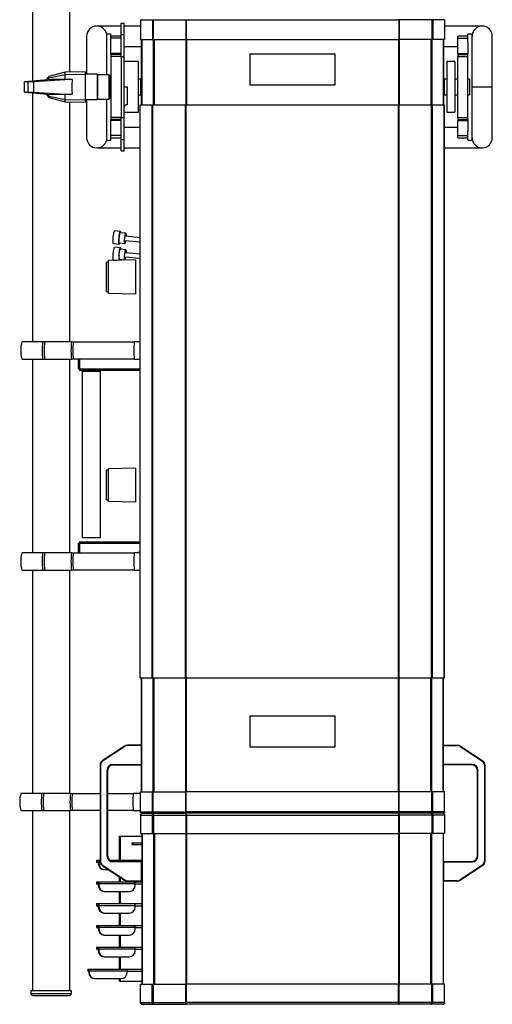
# Model space of a CAD drawing. Header units: millimetres. Extents: x 53 to 2304, y -1962 to 376.
# Tile 1 of 11: x 53 to 519, y -1962 to -991. Entities that reach past the tile are written whole.
import ezdxf

# ---------------------------------------------------------------- set-up
doc = ezdxf.new("R2010")
doc.units = ezdxf.units.MM

msp = doc.modelspace()

# ---------------------------------------------------------------- linework, layer by layer
at = {"color": 7, "linetype": 'Continuous', "lineweight": 25}
for p, q in [((65.87, -394.9), (65.87, -1051.72)), ((102.87, -1042.77), (102.87, -962.4)), ((153.4, -997.5), (129.4, -997.5)), ((153.4, -994.56), (156.4, -994.56)), ((153.4, -1005.75), (153.4, -994.56)), ((156.4, -1005.75), (156.4, -994.56)), ((172.46, -997.5), (156.4, -997.5)), ((172.4, -991.2), (172.4, -1010.8)), ((172.49, -991.2), (172.49, -1010.8)), ((172.49, -991.2), (184.21, -991.2)), ((184.21, -991.2), (184.95, -991.2)), ((184.21, -991.2), (184.21, -1010.8)), ((184.95, -991.2), (217.14, -991.2)), ((184.95, -991.2), (184.95, -1010.8)), ((217.14, -991.2), (217.48, -991.2)), ((217.14, -991.2), (217.14, -1010.8)), ((217.48, -991.2), (217.48, -1010.8)), ((217.48, -991.2), (217.68, -991.2)), ((217.68, -991.5), (217.48, -991.5)), ((217.68, -991.2), (217.68, -1010.8)), ((217.68, -991.2), (427.12, -991.2)), ((427.12, -991.2), (427.12, -1010.8)), ((427.12, -991.2), (427.32, -991.2)), ((427.12, -991.5), (427.32, -991.5)), ((427.66, -991.2), (427.32, -991.2)), ((427.32, -991.2), (427.32, -1010.8)), ((459.85, -991.2), (427.66, -991.2)), ((427.66, -991.2), (427.66, -1010.8)), ((459.85, -991.2), (459.85, -1010.8)), ((460.59, -991.2), (459.85, -991.2)), ((460.59, -991.2), (460.59, -1010.8)), ((472.3, -991.2), (460.59, -991.2)), ((472.3, -991.2), (472.3, -1010.8)), ((509.4, -997.5), (472.34, -997.5)), ((472.4, -991.2), (472.4, -1010.8)), ((119.4, -1007.5), (119.4, -1045)), ((139.4, -1005), (143.4, -1005)), ((139.4, -1045.5), (139.4, -1005)), ((143.4, -1014.07), (143.4, -1005)), ((153.4, -1007.5), (143.4, -1007.5)), ((153.4, -1005.75), (156.4, -1005.75)), ((153.4, -1026.86), (153.4, -1005.75)), ((156.4, -1027.5), (156.4, -1005.75)), ((495.4, -1007.5), (485.4, -1007.5)), ((485.4, -1009.54), (485.4, -1007.5)), ((495.4, -1014.07), (495.4, -1005)), ((495.4, -1005), (499.4, -1005)), ((499.4, -1110), (499.4, -1005)), ((519.4, -1057.49), (519.4, -1007.5)), ((153.4, -1009.54), (143.4, -1009.54)), ((143.4, -1024.61), (143.4, -1014.07)), ((156.4, -1017.5), (173.4, -1017.5)), ((172.4, -1010.8), (172.49, -1010.8)), ((172.49, -1010.8), (184.21, -1010.8)), ((173.4, -1075), (173.4, -1010.8)), ((173.65, -1010.8), (173.65, -1075)), ((173.73, -1010.8), (173.73, -1075)), ((184.21, -1010.8), (184.95, -1010.8)), ((184.95, -1010.8), (217.14, -1010.8)), ((185.15, -1010.8), (185.15, -1075)), ((185.99, -1010.8), (185.99, -1075)), ((217.14, -1010.8), (217.48, -1010.8)), ((217.37, -1010.8), (217.37, -1075)), ((217.68, -1010.8), (427.12, -1010.8)), ((217.85, -1010.8), (217.85, -1075)), ((426.95, -1010.8), (426.95, -1075)), ((427.66, -1010.8), (427.32, -1010.8)), ((427.43, -1010.8), (427.43, -1075)), ((459.85, -1010.8), (427.66, -1010.8)), ((458.81, -1010.8), (458.81, -1075)), ((459.64, -1010.8), (459.64, -1075)), ((460.59, -1010.8), (459.85, -1010.8)), ((472.3, -1010.8), (460.59, -1010.8)), ((471.06, -1010.8), (471.06, -1075)), ((471.15, -1010.8), (471.15, -1075)), ((471.4, -1075), (471.4, -1010.8)), ((471.4, -1017.5), (485.4, -1017.5)), ((472.4, -1010.8), (472.3, -1010.8)), ((485.4, -1009.54), (495.4, -1009.54)), ((485.4, -1024.61), (485.4, -1009.54)), ((495.4, -1014.07), (495.4, -1024.61)), ((153.4, -1024.61), (143.4, -1024.61)), ((143.4, -1025.5), (143.4, -1024.61)), ((153.4, -1025.5), (143.4, -1025.5)), ((143.4, -1025.5), (143.4, -1027.51)), ((153.4, -1027.51), (143.4, -1027.51)), ((143.4, -1027.51), (143.4, -1087.5)), ((153.4, -1027.51), (153.4, -1026.86)), ((153.4, -1027.5), (156.4, -1027.5)), ((153.4, -1027.51), (153.4, -1087.5)), ((156.4, -1087.5), (156.4, -1027.5)), ((280.35, -1025.05), (280.35, -1055.35)), ((364.45, -1025.05), (280.35, -1025.05)), ((364.45, -1055.35), (364.45, -1025.05)), ((485.4, -1024.61), (495.4, -1024.61)), ((485.4, -1024.61), (485.4, -1025.5)), ((485.4, -1025.5), (495.4, -1025.5)), ((485.4, -1025.5), (485.4, -1027.51)), ((485.4, -1027.51), (495.4, -1027.51)), ((485.4, -1087.5), (485.4, -1027.51)), ((495.4, -1024.61), (495.4, -1025.5)), ((495.4, -1027.51), (495.4, -1025.5)), ((495.4, -1087.5), (495.4, -1027.51)), ((170.4, -1032.5), (156.4, -1032.5)), ((170.4, -1082.5), (170.4, -1032.5)), ((482.4, -1032.5), (474.4, -1032.5)), ((474.4, -1032.5), (474.4, -1057.5)), ((482.4, -1032.5), (482.4, -1057.5)), ((82.28, -1047.14), (80.48, -1048.94)), ((98.28, -1042.85), (82.28, -1047.14)), ((82.28, -1048.51), (98.28, -1045.14)), ((82.28, -1048.51), (82.28, -1047.14)), ((118.28, -1042.5), (98.28, -1042.85)), ((98.28, -1045.14), (98.28, -1042.85)), ((98.28, -1045.14), (118.28, -1044.87)), ((98.28, -1050), (98.28, -1045.14)), ((118.28, -1044.87), (118.28, -1042.5)), ((118.28, -1070.14), (118.28, -1044.87)), ((129.88, -1045), (118.28, -1045)), ((129.88, -1045), (129.88, -1070)), ((130.18, -1045.5), (129.88, -1045.8)), ((141.58, -1045.5), (130.18, -1045.5)), ((130.18, -1045.5), (130.18, -1066.75)), ((141.88, -1045.8), (141.58, -1045.5)), ((141.58, -1069.5), (141.58, -1045.5)), ((141.88, -1045.8), (141.88, -1069.2)), ((84.88, -1050), (58, -1052.43)), ((61.72, -1052.5), (58, -1052.43)), ((58, -1062.58), (58, -1052.43)), ((67.3, -1052.44), (61.72, -1052.5)), ((61.72, -1062.5), (61.72, -1052.5)), ((103.29, -1050), (67.3, -1052.44)), ((67.3, -1062.57), (67.3, -1052.44)), ((80.48, -1049.96), (82.28, -1048.51)), ((80.48, -1049.96), (80.48, -1048.94)), ((80.48, -1050.4), (80.48, -1049.96)), ((82.28, -1050.24), (82.28, -1048.51)), ((103.29, -1050), (84.88, -1050)), ((105.22, -1050), (103.29, -1050)), ((143.4, -1049.4), (141.88, -1049.4)), ((143.4, -1049.85), (141.9, -1049.85)), ((141.9, -1065.15), (141.9, -1049.85)), ((156.4, -1057.5), (159.4, -1057.5)), ((159.4, -1057.5), (159.4, -1075.18)), ((172.9, -1049.85), (170.4, -1049.85)), ((172.9, -1065.15), (172.9, -1049.85)), ((280.35, -1055.35), (364.45, -1055.35)), ((474.4, -1049.85), (471.9, -1049.85)), ((471.9, -1049.85), (471.9, -1057.5)), ((471.9, -1057.5), (471.9, -1065.15)), ((474.4, -1057.5), (474.4, -1082.5)), ((485.4, -1049.85), (482.4, -1049.85)), ((482.4, -1057.5), (482.4, -1082.5)), ((496.9, -1049.85), (495.4, -1049.85)), ((496.9, -1049.85), (496.9, -1057.5)), ((496.9, -1057.5), (496.9, -1065.15)), ((499.4, -1057.49), (519.4, -1057.49)), ((499.4, -1057.51), (519.4, -1057.51)), ((519.4, -1057.51), (519.4, -1057.49)), ((519.4, -1107.5), (519.4, -1057.51)), ((58, -1062.58), (61.72, -1062.5)), ((58, -1062.58), (84.88, -1065)), ((61.72, -1062.5), (67.3, -1062.57)), ((65.87, -1063.29), (65.87, -1308.8)), ((67.3, -1062.57), (103.29, -1065)), ((80.48, -1065.05), (80.48, -1064.61)), ((80.48, -1065.05), (82.28, -1066.5)), ((80.48, -1066.07), (80.48, -1065.05)), ((80.48, -1066.07), (82.28, -1067.87)), ((82.28, -1066.5), (82.28, -1064.77)), ((82.28, -1066.5), (98.28, -1069.87)), ((82.28, -1067.87), (82.28, -1066.5)), ((103.29, -1065), (84.88, -1065)), ((98.28, -1069.87), (98.28, -1065)), ((105.22, -1065), (103.29, -1065)), ((130.18, -1066.75), (130.18, -1069.5)), ((141.88, -1065.6), (143.4, -1065.6)), ((141.9, -1065.15), (143.4, -1065.15)), ((170.4, -1065.15), (172.9, -1065.15)), ((471.9, -1065.15), (474.4, -1065.15)), ((482.4, -1065.15), (485.4, -1065.15)), ((495.4, -1065.15), (496.9, -1065.15)), ((82.28, -1067.87), (98.28, -1072.16)), ((98.28, -1069.87), (118.28, -1070.14)), ((98.28, -1072.16), (98.28, -1069.87)), ((98.28, -1072.16), (118.28, -1072.5)), ((102.87, -1308.8), (102.87, -1072.24)), ((118.28, -1070), (129.88, -1070)), ((118.28, -1072.5), (118.28, -1070.14)), ((119.4, -1070), (119.4, -1107.5)), ((129.88, -1069.2), (130.18, -1069.5)), ((130.18, -1069.5), (141.58, -1069.5)), ((139.4, -1110), (139.4, -1069.5)), ((141.58, -1069.5), (141.88, -1069.2)), ((172.15, -1640), (172.15, -1075)), ((172.15, -1075), (172.23, -1075)), ((172.23, -1640), (172.23, -1075)), ((172.23, -1075), (183.93, -1075)), ((183.93, -1640), (183.93, -1075)), ((183.93, -1075), (184.77, -1075)), ((184.77, -1640), (184.77, -1075)), ((184.77, -1075), (216.9, -1075)), ((216.9, -1640), (216.9, -1075)), ((216.9, -1075), (217.38, -1075)), ((217.38, -1640), (217.38, -1075)), ((217.38, -1075), (426.92, -1075)), ((426.92, -1640), (426.92, -1075)), ((426.92, -1075), (427.4, -1075)), ((427.4, -1640), (427.4, -1075)), ((427.4, -1075), (459.53, -1075)), ((459.53, -1640), (459.53, -1075)), ((459.53, -1075), (460.37, -1075)), ((460.37, -1640), (460.37, -1075)), ((460.37, -1075), (472.06, -1075)), ((472.06, -1640), (472.06, -1075)), ((472.06, -1075), (472.15, -1075)), ((472.15, -1640), (472.15, -1075)), ((156.4, -1082.5), (170.4, -1082.5)), ((474.4, -1082.5), (482.4, -1082.5)), ((153.4, -1087.5), (143.4, -1087.5)), ((143.4, -1087.5), (143.4, -1089.51)), ((153.4, -1089.51), (143.4, -1089.51)), ((143.4, -1090.4), (143.4, -1089.51)), ((153.4, -1090.4), (143.4, -1090.4)), ((143.4, -1100.94), (143.4, -1090.4)), ((153.4, -1088.15), (153.4, -1087.5)), ((153.4, -1087.5), (156.4, -1087.5)), ((153.4, -1109.25), (153.4, -1088.15)), ((156.4, -1109.25), (156.4, -1087.5)), ((485.4, -1087.5), (495.4, -1087.5)), ((485.4, -1087.5), (485.4, -1089.51)), ((485.4, -1089.51), (495.4, -1089.51)), ((485.4, -1089.51), (485.4, -1090.4)), ((485.4, -1090.4), (495.4, -1090.4)), ((485.4, -1105.47), (485.4, -1090.4)), ((495.4, -1089.51), (495.4, -1087.5)), ((495.4, -1089.51), (495.4, -1090.4)), ((495.4, -1090.4), (495.4, -1100.94)), ((143.4, -1110), (143.4, -1100.94)), ((153.4, -1105.47), (143.4, -1105.47)), ((172.15, -1097.5), (156.4, -1097.5)), ((485.4, -1097.5), (472.15, -1097.5)), ((485.4, -1105.47), (495.4, -1105.47)), ((485.4, -1107.5), (485.4, -1105.47)), ((495.4, -1110), (495.4, -1100.94)), ((139.4, -1110), (143.4, -1110)), ((143.4, -1107.5), (153.4, -1107.5)), ((153.4, -1109.25), (156.4, -1109.25)), ((153.4, -1120.44), (153.4, -1109.25)), ((156.4, -1120.44), (156.4, -1109.25)), ((485.4, -1107.5), (495.4, -1107.5)), ((495.4, -1110), (499.4, -1110)), ((129.4, -1117.5), (153.4, -1117.5)), ((153.4, -1120.44), (156.4, -1120.44)), ((156.4, -1117.5), (172.15, -1117.5)), ((472.15, -1117.5), (509.4, -1117.5)), ((152.7, -1199.83), (146.96, -1199.26)), ((158.01, -1201.72), (152.57, -1201.18)), ((145.7, -1211.9), (151.44, -1212.47)), ((151.57, -1211.13), (157.01, -1211.67)), ((157.31, -1208.69), (172.15, -1210.17)), ((172.15, -1206.15), (157.71, -1204.71)), ((152.7, -1216.03), (146.96, -1215.46)), ((158.01, -1217.92), (152.57, -1217.38)), ((172.15, -1222.35), (157.71, -1220.91)), ((140.8, -1230.2), (139.1, -1230.2)), ((139.1, -1259.2), (139.1, -1230.2)), ((167.8, -1228), (140.8, -1228.7)), ((140.8, -1228.7), (140.8, -1260.7)), ((145.7, -1228.1), (149.5, -1228.48)), ((151.57, -1227.33), (157.01, -1227.87)), ((157.31, -1224.89), (172.15, -1226.37)), ((167.8, -1261.41), (167.8, -1228)), ((139.1, -1259.2), (140.8, -1259.2)), ((140.8, -1260.7), (167.8, -1261.41)), ((75.96, -1308.8), (55.6, -1308.8)), ((77.89, -1308.8), (75.96, -1308.8)), ((104.56, -1308.8), (77.89, -1308.8)), ((106.42, -1308.8), (166.27, -1308.8)), ((172.15, -1308.8), (166.27, -1308.8)), ((55.6, -1325.8), (75.96, -1325.8)), ((65.87, -1325.8), (65.87, -1516.6)), ((75.96, -1325.8), (77.89, -1325.8)), ((77.89, -1325.8), (104.56, -1325.8)), ((102.87, -1516.6), (102.87, -1325.8)), ((166.27, -1325.8), (106.42, -1325.8)), ((111.49, -1335.3), (111.49, -1325.8)), ((112.26, -1325.8), (112.26, -1335.4)), ((166.27, -1325.8), (172.15, -1325.8)), ((170.02, -1326.2), (170.02, -1325.8)), ((172.15, -1326.2), (170.02, -1326.2)), ((170.23, -1325.8), (170.23, -1326.2)), ((111.49, -1335.3), (112.26, -1335.3)), ((111.7, -1335.4), (111.7, -1335.3)), ((112.26, -1335.4), (111.7, -1335.4)), ((112.26, -1335.4), (172.15, -1335.4)), ((112.57, -1336.6), (112.86, -1336.6)), ((112.86, -1336.6), (172.15, -1336.6)), ((114.97, -1337.6), (114.97, -1501.6)), ((114.97, -1337.6), (132.97, -1337.6)), ((132.97, -1501.6), (132.97, -1337.6)), ((140.8, -1435.3), (139.1, -1435.3)), ((139.1, -1464.3), (139.1, -1435.3)), ((167.8, -1433.1), (140.8, -1433.8)), ((140.8, -1433.8), (140.8, -1465.8)), ((167.8, -1466.51), (167.8, -1433.1)), ((139.1, -1464.3), (140.8, -1464.3)), ((140.8, -1465.8), (167.8, -1466.51)), ((114.97, -1501.6), (132.97, -1501.6)), ((111.49, -1516.6), (111.49, -1507.1)), ((111.49, -1507.1), (112.26, -1507.1)), ((111.7, -1507.1), (111.7, -1507)), ((112.26, -1507), (111.7, -1507)), ((112.26, -1507), (112.26, -1516.6)), ((112.26, -1507), (172.15, -1507)), ((112.57, -1505.8), (112.86, -1505.8)), ((112.86, -1505.8), (172.15, -1505.8)), ((75.96, -1516.6), (55.6, -1516.6)), ((77.89, -1516.6), (75.96, -1516.6)), ((104.56, -1516.6), (77.89, -1516.6)), ((106.42, -1516.6), (166.27, -1516.6)), ((172.15, -1516.6), (166.27, -1516.6)), ((172.15, -1516.2), (170.02, -1516.2)), ((170.02, -1516.2), (170.02, -1516.6)), ((170.23, -1516.2), (170.23, -1516.6)), ((55.6, -1533.6), (75.96, -1533.6)), ((65.87, -1533.6), (65.87, -1753.7)), ((75.96, -1533.6), (77.89, -1533.6)), ((77.89, -1533.6), (104.56, -1533.6)), ((102.87, -1753.7), (102.87, -1533.6)), ((166.27, -1533.6), (106.42, -1533.6)), ((166.27, -1533.6), (172.15, -1533.6)), ((172.15, -1640), (172.23, -1640)), ((172.23, -1640), (183.93, -1640)), ((173.4, -1706.2), (173.4, -1640)), ((173.65, -1752.2), (173.65, -1640)), ((173.73, -1752.2), (173.73, -1640)), ((183.93, -1640), (184.77, -1640)), ((184.77, -1640), (216.9, -1640)), ((185.15, -1752.2), (185.15, -1640)), ((185.99, -1752.2), (185.99, -1640)), ((216.9, -1640), (217.38, -1640)), ((217.37, -1752.2), (217.37, -1640)), ((217.38, -1640), (426.92, -1640)), ((217.85, -1752.2), (217.85, -1640)), ((426.92, -1640), (427.4, -1640)), ((426.95, -1752.2), (426.95, -1640)), ((427.4, -1640), (459.53, -1640)), ((427.43, -1752.2), (427.43, -1640)), ((458.81, -1752.2), (458.81, -1640)), ((459.53, -1640), (460.37, -1640)), ((459.64, -1752.2), (459.64, -1640)), ((460.37, -1640), (472.06, -1640)), ((471.06, -1752.2), (471.06, -1640)), ((471.15, -1752.2), (471.15, -1640)), ((471.4, -1706.2), (471.4, -1640)), ((472.06, -1640), (472.15, -1640)), ((280.35, -1677.65), (280.35, -1707.95)), ((364.45, -1677.65), (280.35, -1677.65)), ((364.45, -1707.95), (364.45, -1677.65)), ((156.69, -1707.05), (134.87, -1721.61)), ((156.94, -1707.42), (135.13, -1721.99)), ((156.94, -1707.42), (156.69, -1707.05)), ((159.46, -1706.66), (159.46, -1706.2)), ((173.65, -1706.2), (159.46, -1706.2)), ((173.65, -1706.66), (159.46, -1706.66)), ((471.15, -1706.2), (485.33, -1706.2)), ((471.15, -1706.66), (485.33, -1706.66)), ((485.33, -1706.66), (485.33, -1706.2)), ((487.86, -1707.42), (488.11, -1707.05)), ((487.86, -1707.42), (509.67, -1721.99)), ((488.11, -1707.05), (509.92, -1721.61)), ((280.35, -1707.95), (364.45, -1707.95)), ((133.1, -1725.77), (132.65, -1725.77)), ((132.65, -1725.77), (132.65, -1820.64)), ((133.1, -1725.77), (133.1, -1820.64)), ((135.13, -1721.99), (134.87, -1721.61)), ((145.15, -1725.25), (173.65, -1725.25)), ((145.15, -1725.25), (145.15, -1725.7)), ((145.15, -1725.7), (173.65, -1725.7)), ((173.4, -1752.2), (173.4, -1725.7)), ((499.65, -1725.25), (471.15, -1725.25)), ((499.65, -1725.7), (471.15, -1725.7)), ((471.4, -1752.2), (471.4, -1725.7)), ((499.65, -1725.25), (499.65, -1725.7)), ((509.67, -1721.99), (509.92, -1721.61)), ((511.7, -1725.77), (511.7, -1820.64)), ((511.7, -1725.77), (512.15, -1725.77)), ((512.15, -1725.77), (512.15, -1820.64)), ((139.7, -1815.7), (139.7, -1730.7)), ((139.7, -1730.7), (140.15, -1730.7)), ((140.15, -1815.7), (140.15, -1730.7)), ((505.1, -1730.7), (504.65, -1730.7)), ((504.65, -1815.7), (504.65, -1730.7)), ((505.1, -1815.7), (505.1, -1730.7)), ((74.99, -1753.7), (54.62, -1753.7)), ((76.92, -1753.7), (74.99, -1753.7)), ((103.58, -1753.7), (76.92, -1753.7)), ((105.44, -1753.7), (132.65, -1753.7)), ((140.15, -1753.7), (165.3, -1753.7)), ((172.4, -1753.7), (165.3, -1753.7)), ((172.4, -1752.2), (172.49, -1752.2)), ((172.4, -1771.8), (172.4, -1752.2)), ((172.49, -1771.8), (172.49, -1752.2)), ((172.49, -1752.2), (184.21, -1752.2)), ((184.21, -1752.2), (184.95, -1752.2)), ((184.21, -1771.8), (184.21, -1752.2)), ((184.95, -1771.8), (184.95, -1752.2)), ((184.95, -1752.2), (217.14, -1752.2)), ((217.14, -1752.2), (217.48, -1752.2)), ((217.14, -1771.8), (217.14, -1752.2)), ((217.48, -1771.8), (217.48, -1752.2)), ((217.68, -1771.8), (217.68, -1752.2)), ((427.12, -1752.2), (217.68, -1752.2)), ((427.12, -1771.8), (427.12, -1752.2)), ((427.32, -1771.8), (427.32, -1752.2)), ((427.66, -1752.2), (427.32, -1752.2)), ((427.66, -1771.8), (427.66, -1752.2)), ((459.85, -1752.2), (427.66, -1752.2)), ((459.85, -1771.8), (459.85, -1752.2)), ((460.59, -1752.2), (459.85, -1752.2)), ((460.59, -1771.8), (460.59, -1752.2)), ((472.3, -1752.2), (460.59, -1752.2)), ((472.3, -1771.8), (472.3, -1752.2)), ((472.4, -1752.2), (472.3, -1752.2)), ((472.4, -1771.8), (472.4, -1752.2)), ((54.62, -1770.7), (74.99, -1770.7)), ((65.87, -1770.7), (65.87, -1947.9)), ((74.99, -1770.7), (76.92, -1770.7)), ((76.92, -1770.7), (103.58, -1770.7)), ((102.87, -1947.9), (102.87, -1770.7)), ((132.65, -1770.7), (105.44, -1770.7)), ((165.3, -1770.7), (140.15, -1770.7)), ((165.3, -1770.7), (172.4, -1770.7)), ((172.4, -1775.1), (172.4, -1793.2)), ((172.49, -1771.8), (184.21, -1771.8)), ((172.52, -1775.1), (172.52, -1793.2)), ((172.52, -1775.1), (184.14, -1775.1)), ((173.8, -1773.2), (185.5, -1773.2)), ((184.14, -1775.1), (185.18, -1775.1)), ((184.14, -1775.1), (184.14, -1793.2)), ((184.21, -1771.8), (184.95, -1771.8)), ((184.95, -1771.8), (217.14, -1771.8)), ((185.18, -1775.1), (217.1, -1775.1)), ((185.18, -1775.1), (185.18, -1793.2)), ((185.5, -1773.2), (217.65, -1773.2)), ((217.1, -1775.1), (217.61, -1775.1)), ((217.1, -1775.1), (217.1, -1793.2)), ((217.14, -1771.8), (217.48, -1771.8)), ((217.68, -1771.5), (217.48, -1771.5)), ((217.68, -1771.8), (217.48, -1771.8)), ((217.8, -1774.9), (217.64, -1774.9)), ((217.65, -1772.2), (217.65, -1773.2)), ((427.15, -1773.2), (217.65, -1773.2)), ((427.12, -1771.8), (217.68, -1771.8)), ((217.78, -1774.7), (217.78, -1773.2)), ((217.81, -1775.1), (426.99, -1775.1)), ((217.81, -1775.1), (217.81, -1793.2)), ((426.99, -1775.1), (426.99, -1793.2)), ((427.16, -1774.9), (427, -1774.9)), ((427.02, -1774.7), (427.02, -1773.2)), ((427.12, -1771.5), (427.32, -1771.5)), ((427.32, -1771.8), (427.12, -1771.8)), ((427.15, -1772.2), (427.15, -1773.2)), ((459.3, -1773.2), (427.15, -1773.2)), ((427.7, -1775.1), (427.19, -1775.1)), ((427.66, -1771.8), (427.32, -1771.8)), ((459.85, -1771.8), (427.66, -1771.8)), ((459.62, -1775.1), (427.7, -1775.1)), ((427.7, -1775.1), (427.7, -1793.2)), ((471, -1773.2), (459.3, -1773.2)), ((459.62, -1775.1), (459.62, -1793.2)), ((460.66, -1775.1), (459.62, -1775.1)), ((460.59, -1771.8), (459.85, -1771.8)), ((472.3, -1771.8), (460.59, -1771.8)), ((472.27, -1775.1), (460.66, -1775.1)), ((460.66, -1775.1), (460.66, -1793.2)), ((472.27, -1775.1), (472.27, -1793.2)), ((472.4, -1775.1), (472.4, -1793.2)), ((172.4, -1793.2), (172.52, -1793.2)), ((172.52, -1793.2), (184.14, -1793.2)), ((173.9, -1793.2), (173.9, -1941.6)), ((174.01, -1793.2), (174.01, -1941.6)), ((184.14, -1793.2), (185.18, -1793.2)), ((185.18, -1793.2), (217.1, -1793.2)), ((185.26, -1793.2), (185.26, -1941.6)), ((186.39, -1793.2), (186.39, -1941.6)), ((217.1, -1793.2), (217.61, -1793.2)), ((217.28, -1793.2), (217.28, -1941.6)), ((217.81, -1793.2), (426.99, -1793.2)), ((217.93, -1793.2), (217.93, -1941.6)), ((426.86, -1793.2), (426.86, -1941.6)), ((427.7, -1793.2), (427.19, -1793.2)), ((427.51, -1793.2), (427.51, -1941.6)), ((459.62, -1793.2), (427.7, -1793.2)), ((458.41, -1793.2), (458.41, -1941.6)), ((459.54, -1793.2), (459.54, -1941.6)), ((460.66, -1793.2), (459.62, -1793.2)), ((472.27, -1793.2), (460.66, -1793.2)), ((470.78, -1793.2), (470.78, -1941.6)), ((470.9, -1793.2), (470.9, -1941.6)), ((472.4, -1793.2), (472.27, -1793.2)), ((151.74, -1819.4), (151.74, -1795.9)), ((151.74, -1795.9), (152.78, -1795.9)), ((152.78, -1795.9), (173.9, -1795.9)), ((152.78, -1819.4), (152.78, -1795.9)), ((164.02, -1802.5), (164.02, -1804)), ((164.02, -1802.5), (165.41, -1802.5)), ((164.02, -1804), (165.41, -1804)), ((165.41, -1802.5), (165.41, -1804)), ((165.41, -1802.5), (173.9, -1802.5)), ((165.41, -1804), (173.9, -1804)), ((129.12, -1819.4), (129.12, -1821.4)), ((129.12, -1819.4), (129.5, -1819.4)), ((129.12, -1821.4), (129.5, -1821.4)), ((129.5, -1821.4), (129.5, -1819.4)), ((129.5, -1819.4), (130.9, -1819.4)), ((129.5, -1821.4), (130.9, -1821.4)), ((130.9, -1821.4), (130.9, -1819.4)), ((130.9, -1819.4), (132.65, -1819.4)), ((130.9, -1821.4), (131.59, -1821.4)), ((130.9, -1821.4), (130.9, -1822.8)), ((130.9, -1822.8), (131.59, -1822.8)), ((131.59, -1821.4), (131.59, -1822.8)), ((132.71, -1821.4), (131.59, -1821.4)), ((133.1, -1820.64), (132.65, -1820.64)), ((139.7, -1815.7), (140.15, -1815.7)), ((141.79, -1819.4), (166.5, -1819.4)), ((145.15, -1821.16), (145.15, -1820.7)), ((173.65, -1820.7), (145.15, -1820.7)), ((173.65, -1821.16), (145.15, -1821.16)), ((166.5, -1819.4), (173.9, -1819.4)), ((173.65, -1821.16), (173.65, -1820.7)), ((173.65, -1839.75), (173.65, -1821.16)), ((173.65, -1821.4), (173.9, -1821.4)), ((471.15, -1820.7), (499.65, -1820.7)), ((471.15, -1820.7), (471.15, -1821.16)), ((471.15, -1821.16), (471.15, -1839.75)), ((471.15, -1821.16), (499.65, -1821.16)), ((499.65, -1821.16), (499.65, -1820.7)), ((505.1, -1815.7), (504.65, -1815.7)), ((511.7, -1820.64), (512.15, -1820.64)), ((135.13, -1824.42), (134.87, -1824.8)), ((134.87, -1824.8), (156.69, -1839.36)), ((135.13, -1824.42), (156.94, -1838.99)), ((136.52, -1828.8), (137.22, -1828.8)), ((137.22, -1828.8), (140.87, -1828.8)), ((509.67, -1824.42), (487.86, -1838.99)), ((509.92, -1824.8), (488.11, -1839.36)), ((509.67, -1824.42), (509.92, -1824.8)), ((129.12, -1840.9), (129.12, -1842.9)), ((129.12, -1840.9), (129.5, -1840.9)), ((129.12, -1842.9), (129.5, -1842.9)), ((129.5, -1842.9), (129.5, -1840.9)), ((129.5, -1840.9), (130.9, -1840.9)), ((129.5, -1842.9), (130.9, -1842.9)), ((130.9, -1842.9), (130.9, -1840.9)), ((130.9, -1840.9), (166.5, -1840.9)), ((130.9, -1842.9), (131.59, -1842.9)), ((130.9, -1842.9), (130.9, -1844.3)), ((167.2, -1842.9), (131.59, -1842.9)), ((131.59, -1842.9), (131.59, -1844.3)), ((151.74, -1840.9), (151.74, -1836.06)), ((152.78, -1840.9), (152.78, -1836.76)), ((156.94, -1838.99), (156.69, -1839.36)), ((159.46, -1839.75), (173.65, -1839.75)), ((159.46, -1839.75), (159.46, -1840.2)), ((159.46, -1840.2), (173.65, -1840.2)), ((166.5, -1840.9), (173.9, -1840.9)), ((167.2, -1844.3), (167.2, -1842.9)), ((167.2, -1842.9), (173.9, -1842.9)), ((173.65, -1840.2), (173.65, -1839.75)), ((485.33, -1839.75), (471.15, -1839.75)), ((471.15, -1839.75), (471.15, -1840.2)), ((485.33, -1840.2), (471.15, -1840.2)), ((485.33, -1839.75), (485.33, -1840.2)), ((487.86, -1838.99), (488.11, -1839.36)), ((130.9, -1844.3), (131.59, -1844.3)), ((136.52, -1850.3), (137.22, -1850.3)), ((137.22, -1850.3), (161.58, -1850.3)), ((151.74, -1862.4), (151.74, -1850.3)), ((152.78, -1862.4), (152.78, -1850.3)), ((129.12, -1862.4), (129.12, -1864.4)), ((129.12, -1862.4), (129.5, -1862.4)), ((129.5, -1864.4), (129.5, -1862.4)), ((129.5, -1862.4), (130.9, -1862.4)), ((130.9, -1862.4), (166.5, -1862.4)), ((130.9, -1864.4), (130.9, -1862.4)), ((166.5, -1862.4), (173.9, -1862.4)), ((129.12, -1864.4), (129.5, -1864.4)), ((129.5, -1864.4), (130.9, -1864.4)), ((130.9, -1864.4), (130.9, -1865.8)), ((130.9, -1864.4), (131.59, -1864.4)), ((130.9, -1865.8), (131.59, -1865.8)), ((167.2, -1864.4), (131.59, -1864.4)), ((131.59, -1864.4), (131.59, -1865.8)), ((136.52, -1871.8), (137.22, -1871.8)), ((137.22, -1871.8), (161.58, -1871.8)), ((151.74, -1883.9), (151.74, -1871.8)), ((152.78, -1883.9), (152.78, -1871.8)), ((167.2, -1865.8), (167.2, -1864.4)), ((167.2, -1864.4), (173.9, -1864.4)), ((129.12, -1883.9), (129.12, -1885.9)), ((129.12, -1883.9), (129.5, -1883.9)), ((129.12, -1885.9), (129.5, -1885.9)), ((129.5, -1885.9), (129.5, -1883.9)), ((129.5, -1883.9), (130.9, -1883.9)), ((129.5, -1885.9), (130.9, -1885.9)), ((130.9, -1883.9), (166.5, -1883.9)), ((130.9, -1885.9), (130.9, -1883.9)), ((130.9, -1885.9), (131.59, -1885.9)), ((130.9, -1885.9), (130.9, -1887.3)), ((130.9, -1887.3), (131.59, -1887.3)), ((167.2, -1885.9), (131.59, -1885.9)), ((131.59, -1885.9), (131.59, -1887.3)), ((166.5, -1883.9), (173.9, -1883.9)), ((167.2, -1887.3), (167.2, -1885.9)), ((167.2, -1885.9), (173.9, -1885.9)), ((136.52, -1893.3), (137.22, -1893.3)), ((137.22, -1893.3), (161.58, -1893.3)), ((151.74, -1905.4), (151.74, -1893.3)), ((152.78, -1905.4), (152.78, -1893.3)), ((129.12, -1905.4), (129.12, -1907.4)), ((129.12, -1905.4), (129.5, -1905.4)), ((129.12, -1907.4), (129.5, -1907.4)), ((129.5, -1907.4), (129.5, -1905.4)), ((129.5, -1905.4), (130.9, -1905.4)), ((129.5, -1907.4), (130.9, -1907.4)), ((130.9, -1905.4), (166.5, -1905.4)), ((130.9, -1907.4), (130.9, -1905.4)), ((130.9, -1907.4), (131.59, -1907.4)), ((130.9, -1907.4), (130.9, -1908.8)), ((130.9, -1908.8), (131.59, -1908.8)), ((167.2, -1907.4), (131.59, -1907.4)), ((131.59, -1907.4), (131.59, -1908.8)), ((166.5, -1905.4), (173.9, -1905.4)), ((167.2, -1908.8), (167.2, -1907.4)), ((167.2, -1907.4), (173.9, -1907.4)), ((136.52, -1914.8), (137.22, -1914.8)), ((137.22, -1914.8), (161.58, -1914.8)), ((151.74, -1926.9), (151.74, -1914.8)), ((152.78, -1926.9), (152.78, -1914.8)), ((120.74, -1926.9), (120.74, -1928.9)), ((120.74, -1926.9), (120.82, -1926.9)), ((120.74, -1928.9), (120.82, -1928.9)), ((120.82, -1928.9), (120.82, -1926.9)), ((120.82, -1926.9), (121.46, -1926.9)), ((120.82, -1928.9), (121.46, -1928.9)), ((121.46, -1926.9), (158.97, -1926.9)), ((121.46, -1928.9), (121.46, -1926.9)), ((121.46, -1928.9), (121.46, -1930.3)), ((121.46, -1928.9), (121.78, -1928.9)), ((121.46, -1930.3), (121.78, -1930.3)), ((121.78, -1928.9), (121.78, -1930.3)), ((159.29, -1928.9), (121.78, -1928.9)), ((158.97, -1926.9), (173.9, -1926.9)), ((159.29, -1930.3), (159.29, -1928.9)), ((159.29, -1928.9), (173.9, -1928.9)), ((127.38, -1936.3), (127.7, -1936.3)), ((127.7, -1936.3), (153.37, -1936.3)), ((151.74, -1938.9), (151.74, -1936.3)), ((151.74, -1938.9), (152.78, -1938.9)), ((152.78, -1938.9), (152.78, -1936.3)), ((152.78, -1938.9), (173.9, -1938.9)), ((64.37, -1947.9), (64.37, -1950.9)), ((64.37, -1947.9), (104.37, -1947.9)), ((104.37, -1950.9), (104.37, -1947.9)), ((172.4, -1941.6), (172.52, -1941.6)), ((172.4, -1959.7), (172.4, -1941.6)), ((172.52, -1959.7), (172.52, -1941.6)), ((172.52, -1941.6), (184.14, -1941.6)), ((184.14, -1959.7), (184.14, -1941.6)), ((184.14, -1941.6), (185.18, -1941.6)), ((185.18, -1959.7), (185.18, -1941.6)), ((185.18, -1941.6), (217.1, -1941.6)), ((217.1, -1959.7), (217.1, -1941.6)), ((217.1, -1941.6), (217.61, -1941.6)), ((426.99, -1941.6), (217.81, -1941.6)), ((217.81, -1959.7), (217.81, -1941.6)), ((426.99, -1959.7), (426.99, -1941.6)), ((427.7, -1941.6), (427.19, -1941.6)), ((459.62, -1941.6), (427.7, -1941.6)), ((427.7, -1959.7), (427.7, -1941.6)), ((459.62, -1959.7), (459.62, -1941.6)), ((460.66, -1941.6), (459.62, -1941.6)), ((460.66, -1959.7), (460.66, -1941.6)), ((472.27, -1941.6), (460.66, -1941.6)), ((472.27, -1959.7), (472.27, -1941.6)), ((472.4, -1941.6), (472.27, -1941.6)), ((472.4, -1959.7), (472.4, -1941.6)), ((64.37, -1950.9), (104.37, -1950.9)), ((66.37, -1952.9), (102.37, -1952.9)), ((172.52, -1959.7), (184.14, -1959.7)), ((184.14, -1959.7), (185.18, -1959.7)), ((185.18, -1959.7), (217.1, -1959.7)), ((217.1, -1959.7), (217.61, -1959.7)), ((217.8, -1959.9), (217.64, -1959.9)), ((217.78, -1960.1), (217.78, -1961.6)), ((426.99, -1959.7), (217.81, -1959.7)), ((427.16, -1959.9), (427, -1959.9)), ((427.02, -1960.1), (427.02, -1961.6)), ((427.7, -1959.7), (427.19, -1959.7)), ((459.62, -1959.7), (427.7, -1959.7)), ((460.66, -1959.7), (459.62, -1959.7)), ((472.27, -1959.7), (460.66, -1959.7)), ((174.3, -1961.6), (185.9, -1961.6)), ((185.9, -1961.6), (217.78, -1961.6)), ((427.02, -1961.6), (217.78, -1961.6)), ((458.9, -1961.6), (427.02, -1961.6)), ((470.5, -1961.6), (458.9, -1961.6))]:
    msp.add_line(p, q, dxfattribs=at)
at = {"color": 7, "linetype": 'Continuous', "lineweight": 25, "flags": 128}
for points in [[(145.7, -1211.9), (145.58, -1211.75), (145.47, -1211.26), (145.42, -1210.43), (145.42, -1209.32), (145.47, -1207.99), (145.57, -1206.52), (145.72, -1205), (145.9, -1203.51), (146.1, -1202.14), (146.32, -1200.97), (146.54, -1200.07)], [(146.54, -1200.07), (146.75, -1199.49), (146.93, -1199.26), (146.96, -1199.26)], [(151.98, -1211.17), (151.86, -1211.66), (151.65, -1212.24), (151.46, -1212.47), (151.32, -1212.33), (151.21, -1211.83), (151.16, -1211), (151.16, -1209.89), (151.21, -1208.56), (151.31, -1207.09), (151.45, -1205.57), (151.64, -1204.08), (151.84, -1202.71), (152.06, -1201.54), (152.28, -1200.64), (152.28, -1200.64)], [(151.57, -1211.13), (151.49, -1211.06), (151.4, -1210.65), (151.35, -1209.9), (151.36, -1208.88), (151.41, -1207.66), (151.52, -1206.32), (151.67, -1204.97), (151.85, -1203.71), (152.04, -1202.63), (152.24, -1201.81)], [(152.24, -1201.81), (152.42, -1201.32), (152.57, -1201.18)], [(152.28, -1200.64), (152.49, -1200.06), (152.67, -1199.84), (152.82, -1199.98), (152.93, -1200.47), (152.98, -1201.22)], [(157.79, -1208.73), (157.64, -1209.7), (157.44, -1210.66), (157.25, -1211.32), (157.08, -1211.65), (156.94, -1211.6), (156.84, -1211.19), (156.79, -1210.45), (156.8, -1209.42), (156.86, -1208.2), (156.96, -1206.87), (157.11, -1205.52), (157.29, -1204.26), (157.48, -1203.18), (157.68, -1202.36), (157.68, -1202.36)], [(157.68, -1202.36), (157.86, -1201.86), (158.02, -1201.72), (158.14, -1201.95), (158.21, -1202.54), (158.23, -1203.43), (158.2, -1204.56), (158.19, -1204.75)], [(145.52, -1223.4), (145.64, -1221.89), (145.81, -1220.38), (146.01, -1218.94), (146.22, -1217.68), (146.44, -1216.64), (146.66, -1215.91), (146.86, -1215.52), (146.96, -1215.46)], [(151.26, -1223.98), (151.38, -1222.47), (151.55, -1220.95), (151.75, -1219.52), (151.96, -1218.25), (152.18, -1217.22), (152.4, -1216.49), (152.59, -1216.09), (152.76, -1216.07), (152.88, -1216.4), (152.96, -1217.09), (152.98, -1217.42)], [(151.43, -1223.63), (151.54, -1222.29), (151.7, -1220.95), (151.88, -1219.71), (152.08, -1218.67), (152.27, -1217.9), (152.45, -1217.47), (152.57, -1217.38)], [(156.87, -1224.17), (156.99, -1222.83), (157.14, -1221.49), (157.32, -1220.25), (157.52, -1219.21), (157.71, -1218.45), (157.89, -1218.01), (158.04, -1217.94), (158.16, -1218.23), (158.22, -1218.87), (158.23, -1219.81), (158.19, -1220.95)], [(145.7, -1228.1), (145.64, -1228.06), (145.51, -1227.73), (145.44, -1227.04), (145.41, -1226.05), (145.44, -1224.82), (145.52, -1223.4)], [(157.79, -1224.93), (157.79, -1224.94), (157.6, -1226.09), (157.41, -1227), (157.22, -1227.61), (157.05, -1227.86), (156.92, -1227.75), (156.83, -1227.28), (156.79, -1226.49), (156.8, -1225.42), (156.87, -1224.17)], [(130.9, -1819.4), (131.03, -1819.44), (131.16, -1819.56), (131.28, -1819.74), (131.39, -1819.99), (131.48, -1820.29), (131.54, -1820.64), (131.58, -1821.01), (131.59, -1821.4)], [(167.16, -1820.7), (167.15, -1820.64), (167.09, -1820.29), (167, -1819.99), (166.89, -1819.74), (166.77, -1819.56), (166.64, -1819.44), (166.5, -1819.4)], [(130.9, -1840.9), (131.03, -1840.94), (131.16, -1841.06), (131.28, -1841.24), (131.39, -1841.49), (131.48, -1841.79), (131.54, -1842.14), (131.58, -1842.51), (131.59, -1842.9)], [(167.2, -1842.9), (167.19, -1842.51), (167.15, -1842.14), (167.09, -1841.79), (167, -1841.49), (166.89, -1841.24), (166.77, -1841.06), (166.64, -1840.94), (166.5, -1840.9)], [(130.9, -1862.4), (131.03, -1862.44), (131.16, -1862.56), (131.28, -1862.74), (131.39, -1862.99), (131.48, -1863.29), (131.54, -1863.64), (131.58, -1864.01), (131.59, -1864.4)], [(167.2, -1864.4), (167.19, -1864.01), (167.15, -1863.64), (167.09, -1863.29), (167, -1862.99), (166.89, -1862.74), (166.77, -1862.56), (166.64, -1862.44), (166.5, -1862.4)], [(130.9, -1883.9), (131.03, -1883.94), (131.16, -1884.06), (131.28, -1884.24), (131.39, -1884.49), (131.48, -1884.79), (131.54, -1885.14), (131.58, -1885.51), (131.59, -1885.9)], [(167.2, -1885.9), (167.19, -1885.51), (167.15, -1885.14), (167.09, -1884.79), (167, -1884.49), (166.89, -1884.24), (166.77, -1884.06), (166.64, -1883.94), (166.5, -1883.9)], [(130.9, -1905.4), (131.03, -1905.44), (131.16, -1905.56), (131.28, -1905.74), (131.39, -1905.99), (131.48, -1906.29), (131.54, -1906.64), (131.58, -1907.01), (131.59, -1907.4)], [(167.2, -1907.4), (167.19, -1907.01), (167.15, -1906.64), (167.09, -1906.29), (167, -1905.99), (166.89, -1905.74), (166.77, -1905.56), (166.64, -1905.44), (166.5, -1905.4)]]:
    msp.add_lwpolyline(points, dxfattribs=at)
at = {"color": 7, "linetype": 'Continuous', "lineweight": 25}
for centre, radius, start, end in [((129.4, -1007.5), 10, 0, 180), ((509.4, -1007.5), 10, 0, 180), ((159.02, -1077.83), 2.68, 81.95053, 168.57864), ((129.4, -1107.5), 10, 180, 0), ((509.4, -1107.5), 10, 180, 0), ((169.01, -1226.09), 17.87, 173.19768, 187.51305), ((159.72, -1225.16), 8.43, 169.54282, 194.87809), ((145.67, -1225.99), 6.46, 337.88142, 347.66466), ((84.37, -1317.3), 30, 163.54075, 180), ((188.9, -1317.3), 113.26, 175.696, 184.304), ((190.83, -1317.3), 113.26, 175.696, 184.304), ((164.32, -1317.3), 60.36, 171.90512, 188.09488), ((162.45, -1317.3), 56.67, 171.37393, 188.62607), ((279.28, -1317.3), 113.33, 175.69851, 184.30149), ((84.37, -1317.3), 30, 180, 196.45925), ((112.9, -1335.42), 1.2, 179.41232, 248.76137), ((113.65, -1335.68), 1.42, 168.63309, 220.38826), ((112.9, -1506.99), 1.2, 111.23863, 180.58768), ((113.65, -1506.72), 1.42, 139.60917, 191.36948), ((84.37, -1525.1), 30, 163.54075, 180), ((188.9, -1525.1), 113.26, 175.696, 184.304), ((190.83, -1525.1), 113.26, 175.696, 184.304), ((164.32, -1525.1), 60.36, 171.90512, 188.09488), ((162.45, -1525.1), 56.67, 171.37393, 188.62607), ((279.28, -1525.1), 113.33, 175.69851, 184.30149), ((84.37, -1525.1), 30, 180, 196.45925), ((159.46, -1711.2), 5, 90, 123.72234), ((159.46, -1711.2), 4.55, 90, 123.72234), ((485.33, -1711.2), 5, 56.27766, 90), ((485.33, -1711.2), 4.55, 56.27766, 90), ((137.65, -1725.77), 5, 123.72234, 180), ((137.65, -1725.77), 4.55, 123.72234, 180), ((145.15, -1730.7), 5.45, 90, 180), ((145.15, -1730.7), 5, 90, 180), ((499.65, -1730.7), 5.45, 0, 90), ((499.65, -1730.7), 5, 0, 90), ((507.15, -1725.77), 4.55, 0, 56.27766), ((507.15, -1725.77), 5, 0, 56.27766), ((83.39, -1762.2), 30, 163.54075, 180), ((187.93, -1762.2), 113.26, 175.69598, 184.30402), ((189.86, -1762.2), 113.26, 175.69598, 184.30402), ((163.34, -1762.2), 60.36, 171.90515, 188.09485), ((161.47, -1762.2), 56.67, 171.37386, 188.62614), ((278.31, -1762.2), 113.33, 175.69867, 184.30133), ((83.39, -1762.2), 30, 180, 196.45925), ((136.71, -1822.99), 5.82, 178.19985, 268.08031), ((137.41, -1822.99), 5.82, 178.19985, 268.08031), ((137.65, -1820.64), 5, 180, 236.27766), ((137.65, -1820.64), 4.55, 180, 236.27766), ((145.15, -1815.7), 5.45, 180, 270), ((145.15, -1815.7), 5, 180, 270), ((499.65, -1815.7), 5.45, 270, 0), ((499.65, -1815.7), 5, 270, 0), ((507.15, -1820.64), 4.55, 303.72234, 0), ((507.15, -1820.64), 5, 303.72234, 0), ((159.46, -1835.2), 5, 236.27766, 270), ((159.46, -1835.2), 4.55, 236.27766, 270), ((485.33, -1835.2), 4.55, 270, 303.72234), ((485.33, -1835.2), 5, 270, 303.72234), ((136.71, -1844.49), 5.82, 178.19985, 268.08031), ((137.41, -1844.49), 5.82, 178.19985, 268.08031), ((161.39, -1844.49), 5.82, 271.91969, 1.80015), ((136.71, -1865.99), 5.82, 178.19985, 268.08031), ((137.41, -1865.99), 5.82, 178.19985, 268.08031), ((161.39, -1865.99), 5.82, 271.91969, 1.80015), ((136.71, -1887.49), 5.82, 178.20104, 268.07798), ((137.41, -1887.49), 5.82, 178.20104, 268.07798), ((161.39, -1887.49), 5.82, 271.92202, 1.79896), ((136.71, -1908.99), 5.82, 178.20104, 268.07798), ((137.41, -1908.99), 5.82, 178.20104, 268.07798), ((161.39, -1908.99), 5.82, 271.92202, 1.79896), ((118.43, -1928.42), 3.38, 351.72695, 26.54802), ((127.42, -1930.34), 5.96, 179.62779, 269.62099), ((127.74, -1930.34), 5.96, 179.62779, 269.62099), ((153.33, -1930.34), 5.96, 270.37901, 0.37221), ((155.94, -1928.42), 3.39, 351.72734, 26.54763), ((66.37, -1950.9), 2, 180, 270), ((102.37, -1950.9), 2, 270, 0)]:
    msp.add_arc(centre, radius, start, end, dxfattribs=at)
msp.add_ellipse((120.94, -1057.5), major_axis=(0, 35.05), ratio=0.459038, start_param=1.355119, end_param=1.786474, dxfattribs=at)
for points, knots in [([(104.56, -1308.8), (104.76, -1308.8), (105.12, -1308.8), (105.8, -1308.8), (106.21, -1308.8), (106.42, -1308.8)], [0, 0, 0, 0, 0.382939, 0.696664, 1, 1, 1, 1]), ([(106.42, -1325.8), (106.37, -1325.8), (106.13, -1325.8), (105.68, -1325.8), (105.1, -1325.8), (104.74, -1325.8), (104.57, -1325.8), (104.56, -1325.8)], [0, 0, 0, 0, 0.076334, 0.359374, 0.648998, 0.971351, 1, 1, 1, 1]), ([(104.56, -1516.6), (104.76, -1516.6), (105.12, -1516.6), (105.8, -1516.6), (106.21, -1516.6), (106.42, -1516.6)], [0, 0, 0, 0, 0.382939, 0.696664, 1, 1, 1, 1]), ([(106.42, -1533.6), (106.37, -1533.6), (106.13, -1533.6), (105.68, -1533.6), (105.1, -1533.6), (104.74, -1533.6), (104.57, -1533.6), (104.56, -1533.6)], [0, 0, 0, 0, 0.076334, 0.359374, 0.648998, 0.971351, 1, 1, 1, 1]), ([(103.58, -1753.7), (103.78, -1753.7), (104.15, -1753.7), (104.82, -1753.7), (105.24, -1753.7), (105.44, -1753.7)], [0, 0, 0, 0, 0.38294, 0.696671, 1, 1, 1, 1]), ([(105.44, -1770.7), (105.39, -1770.7), (105.16, -1770.7), (104.71, -1770.7), (104.12, -1770.7), (103.76, -1770.7), (103.59, -1770.7), (103.58, -1770.7)], [0, 0, 0, 0, 0.076335, 0.359375, 0.649002, 0.971356, 1, 1, 1, 1]), ([(173.8, -1773.2), (173.62, -1773.18), (173.25, -1773.14), (172.79, -1772.82), (172.46, -1772.36), (172.42, -1771.99), (172.4, -1771.8)], [0, 0, 0, 0, 0.250002, 0.500013, 0.750012, 1, 1, 1, 1]), ([(174.3, -1773.2), (174.05, -1773.23), (173.55, -1773.29), (172.92, -1773.73), (172.48, -1774.36), (172.43, -1774.86), (172.4, -1775.1)], [0, 0, 0, 0, 0.2500012, 0.5000022, 0.7500116, 1, 1, 1, 1]), ([(172.49, -1771.8), (172.51, -1771.99), (172.55, -1772.36), (172.85, -1772.82), (173.28, -1773.14), (173.63, -1773.18), (173.8, -1773.2)], [0, 0, 0, 0, 0.249989, 0.499989, 0.749996, 1, 1, 1, 1]), ([(172.52, -1775.1), (172.55, -1774.86), (172.6, -1774.36), (173.01, -1773.73), (173.6, -1773.29), (174.07, -1773.23), (174.3, -1773.2)], [0, 0, 0, 0, 0.249988, 0.5, 0.75, 1, 1, 1, 1]), ([(185.9, -1773.2), (185.67, -1773.23), (185.21, -1773.29), (184.62, -1773.73), (184.22, -1774.36), (184.17, -1774.86), (184.14, -1775.1)], [0, 0, 0, 0, 0.250001, 0.500001, 0.750011, 1, 1, 1, 1]), ([(185.5, -1773.2), (185.33, -1773.18), (184.99, -1773.14), (184.56, -1772.82), (184.26, -1772.36), (184.23, -1771.99), (184.21, -1771.8)], [0, 0, 0, 0, 0.25, 0.500009, 0.750009, 1, 1, 1, 1]), ([(184.95, -1771.8), (184.96, -1771.99), (184.99, -1772.36), (185.12, -1772.82), (185.29, -1773.14), (185.43, -1773.18), (185.5, -1773.2)], [0, 0, 0, 0, 0.249989, 0.499991, 0.75, 1, 1, 1, 1]), ([(185.18, -1775.1), (185.2, -1774.86), (185.23, -1774.36), (185.4, -1773.73), (185.63, -1773.29), (185.81, -1773.23), (185.9, -1773.2)], [0, 0, 0, 0, 0.249988, 0.499998, 0.749999, 1, 1, 1, 1]), ([(217.78, -1773.2), (217.69, -1773.23), (217.52, -1773.29), (217.29, -1773.73), (217.14, -1774.36), (217.11, -1774.86), (217.1, -1775.1)], [0, 0, 0, 0, 0.250004, 0.500003, 0.750012, 1, 1, 1, 1]), ([(217.65, -1773.2), (217.58, -1773.18), (217.45, -1773.14), (217.28, -1772.82), (217.17, -1772.36), (217.15, -1771.99), (217.14, -1771.8)], [0, 0, 0, 0, 0.250004, 0.500012, 0.750012, 1, 1, 1, 1]), ([(217.65, -1772.2), (217.63, -1772.2), (217.58, -1772.19), (217.53, -1772.09), (217.49, -1771.96), (217.48, -1771.86), (217.48, -1771.8)], [0, 0, 0, 0, 0.249993, 0.500065, 0.750001, 1, 1, 1, 1]), ([(217.78, -1774.7), (217.76, -1774.71), (217.72, -1774.72), (217.67, -1774.8), (217.65, -1774.88), (217.64, -1774.9)], [0, 0, 0, 0, 0.379047, 0.758014, 1, 1, 1, 1]), ([(217.68, -1771.8), (217.67, -1771.99), (217.67, -1772.36), (217.66, -1772.82), (217.65, -1773.14), (217.65, -1773.18), (217.65, -1773.2)], [0, 0, 0, 0, 0.249988, 0.499991, 0.749997, 1, 1, 1, 1]), ([(217.68, -1771.8), (217.67, -1771.86), (217.67, -1771.96), (217.66, -1772.09), (217.65, -1772.19), (217.65, -1772.2), (217.65, -1772.2)], [0, 0, 0, 0, 0.250001, 0.499925, 0.750013, 1, 1, 1, 1]), ([(217.81, -1775.1), (217.81, -1774.86), (217.8, -1774.36), (217.79, -1773.73), (217.79, -1773.29), (217.78, -1773.23), (217.78, -1773.2)], [0, 0, 0, 0, 0.249988, 0.499998, 0.749999, 1, 1, 1, 1]), ([(426.99, -1775.1), (426.99, -1774.86), (427, -1774.36), (427, -1773.73), (427.01, -1773.29), (427.02, -1773.23), (427.02, -1773.2)], [0, 0, 0, 0, 0.249988, 0.499998, 0.749999, 1, 1, 1, 1]), ([(427.02, -1773.2), (427.11, -1773.23), (427.28, -1773.29), (427.5, -1773.73), (427.66, -1774.36), (427.69, -1774.86), (427.7, -1775.1)], [0, 0, 0, 0, 0.250004, 0.500003, 0.750012, 1, 1, 1, 1]), ([(427.02, -1774.7), (427.04, -1774.71), (427.08, -1774.72), (427.13, -1774.8), (427.15, -1774.88), (427.15, -1774.9)], [0, 0, 0, 0, 0.379047, 0.758014, 1, 1, 1, 1]), ([(427.12, -1771.8), (427.12, -1771.99), (427.13, -1772.36), (427.14, -1772.82), (427.14, -1773.14), (427.15, -1773.18), (427.15, -1773.2)], [0, 0, 0, 0, 0.249988, 0.499991, 0.749997, 1, 1, 1, 1]), ([(427.12, -1771.8), (427.12, -1771.86), (427.13, -1771.96), (427.14, -1772.09), (427.14, -1772.19), (427.15, -1772.2), (427.15, -1772.2)], [0, 0, 0, 0, 0.250001, 0.499925, 0.750013, 1, 1, 1, 1]), ([(427.15, -1773.2), (427.22, -1773.18), (427.35, -1773.14), (427.51, -1772.82), (427.63, -1772.36), (427.65, -1771.99), (427.66, -1771.8)], [0, 0, 0, 0, 0.250004, 0.500012, 0.750012, 1, 1, 1, 1]), ([(427.15, -1772.2), (427.17, -1772.2), (427.21, -1772.19), (427.27, -1772.09), (427.3, -1771.96), (427.31, -1771.86), (427.32, -1771.8)], [0, 0, 0, 0, 0.249993, 0.500065, 0.750001, 1, 1, 1, 1]), ([(459.62, -1775.1), (459.6, -1774.86), (459.57, -1774.36), (459.4, -1773.73), (459.17, -1773.29), (458.99, -1773.23), (458.9, -1773.2)], [0, 0, 0, 0, 0.249988, 0.499998, 0.749999, 1, 1, 1, 1]), ([(458.9, -1773.2), (459.13, -1773.23), (459.59, -1773.29), (460.18, -1773.73), (460.58, -1774.36), (460.63, -1774.86), (460.66, -1775.1)], [0, 0, 0, 0, 0.250001, 0.500001, 0.750011, 1, 1, 1, 1]), ([(459.85, -1771.8), (459.84, -1771.99), (459.81, -1772.36), (459.68, -1772.82), (459.5, -1773.14), (459.37, -1773.18), (459.3, -1773.2)], [0, 0, 0, 0, 0.249989, 0.499991, 0.75, 1, 1, 1, 1]), ([(459.3, -1773.2), (459.47, -1773.18), (459.81, -1773.14), (460.24, -1772.82), (460.54, -1772.36), (460.57, -1771.99), (460.59, -1771.8)], [0, 0, 0, 0, 0.25, 0.500009, 0.750009, 1, 1, 1, 1]), ([(472.27, -1775.1), (472.25, -1774.86), (472.2, -1774.36), (471.79, -1773.73), (471.2, -1773.29), (470.73, -1773.23), (470.5, -1773.2)], [0, 0, 0, 0, 0.249988, 0.5, 0.75, 1, 1, 1, 1]), ([(470.5, -1773.2), (470.75, -1773.23), (471.25, -1773.29), (471.87, -1773.73), (472.31, -1774.36), (472.37, -1774.86), (472.4, -1775.1)], [0, 0, 0, 0, 0.2500012, 0.5000022, 0.7500116, 1, 1, 1, 1]), ([(472.3, -1771.8), (472.29, -1771.99), (472.25, -1772.36), (471.95, -1772.82), (471.51, -1773.14), (471.17, -1773.18), (471, -1773.2)], [0, 0, 0, 0, 0.249989, 0.499989, 0.749996, 1, 1, 1, 1]), ([(471, -1773.2), (471.18, -1773.18), (471.55, -1773.14), (472.01, -1772.82), (472.34, -1772.36), (472.38, -1771.99), (472.4, -1771.8)], [0, 0, 0, 0, 0.250002, 0.500013, 0.750012, 1, 1, 1, 1]), ([(174.3, -1961.6), (174.05, -1961.58), (173.55, -1961.52), (172.92, -1961.08), (172.48, -1960.45), (172.43, -1959.95), (172.4, -1959.7)], [0, 0, 0, 0, 0.2500012, 0.5000022, 0.7500116, 1, 1, 1, 1]), ([(172.52, -1959.7), (172.55, -1959.95), (172.6, -1960.45), (173.01, -1961.08), (173.6, -1961.52), (174.07, -1961.58), (174.3, -1961.6)], [0, 0, 0, 0, 0.249988, 0.5, 0.75, 1, 1, 1, 1]), ([(185.9, -1961.6), (185.67, -1961.58), (185.21, -1961.52), (184.62, -1961.08), (184.22, -1960.45), (184.17, -1959.95), (184.14, -1959.7)], [0, 0, 0, 0, 0.250001, 0.500001, 0.750011, 1, 1, 1, 1]), ([(185.18, -1959.7), (185.2, -1959.95), (185.23, -1960.45), (185.4, -1961.08), (185.63, -1961.52), (185.81, -1961.58), (185.9, -1961.6)], [0, 0, 0, 0, 0.249988, 0.499998, 0.749999, 1, 1, 1, 1]), ([(217.78, -1961.6), (217.69, -1961.58), (217.52, -1961.52), (217.29, -1961.08), (217.14, -1960.45), (217.11, -1959.95), (217.1, -1959.7)], [0, 0, 0, 0, 0.250004, 0.500003, 0.750012, 1, 1, 1, 1]), ([(217.78, -1960.1), (217.76, -1960.1), (217.72, -1960.09), (217.67, -1960.01), (217.65, -1959.93), (217.64, -1959.9)], [0, 0, 0, 0, 0.379082, 0.758028, 1, 1, 1, 1]), ([(217.81, -1959.7), (217.81, -1959.95), (217.8, -1960.45), (217.79, -1961.08), (217.79, -1961.52), (217.78, -1961.58), (217.78, -1961.6)], [0, 0, 0, 0, 0.249988, 0.499998, 0.749999, 1, 1, 1, 1]), ([(426.99, -1959.7), (426.99, -1959.95), (427, -1960.45), (427, -1961.08), (427.01, -1961.52), (427.02, -1961.58), (427.02, -1961.6)], [0, 0, 0, 0, 0.249988, 0.499998, 0.749999, 1, 1, 1, 1]), ([(427.02, -1961.6), (427.11, -1961.58), (427.28, -1961.52), (427.5, -1961.08), (427.66, -1960.45), (427.69, -1959.95), (427.7, -1959.7)], [0, 0, 0, 0, 0.250004, 0.500003, 0.750012, 1, 1, 1, 1]), ([(427.02, -1960.1), (427.04, -1960.1), (427.08, -1960.09), (427.13, -1960.01), (427.15, -1959.93), (427.15, -1959.9)], [0, 0, 0, 0, 0.379082, 0.758028, 1, 1, 1, 1]), ([(459.62, -1959.7), (459.6, -1959.95), (459.57, -1960.45), (459.4, -1961.08), (459.17, -1961.52), (458.99, -1961.58), (458.9, -1961.6)], [0, 0, 0, 0, 0.249988, 0.499998, 0.749999, 1, 1, 1, 1]), ([(458.9, -1961.6), (459.13, -1961.58), (459.59, -1961.52), (460.18, -1961.08), (460.58, -1960.45), (460.63, -1959.95), (460.66, -1959.7)], [0, 0, 0, 0, 0.250001, 0.500001, 0.750011, 1, 1, 1, 1]), ([(472.27, -1959.7), (472.25, -1959.95), (472.2, -1960.45), (471.79, -1961.08), (471.2, -1961.52), (470.73, -1961.58), (470.5, -1961.6)], [0, 0, 0, 0, 0.249988, 0.5, 0.75, 1, 1, 1, 1]), ([(470.5, -1961.6), (470.75, -1961.58), (471.25, -1961.52), (471.87, -1961.08), (472.31, -1960.45), (472.37, -1959.95), (472.4, -1959.7)], [0, 0, 0, 0, 0.2500012, 0.5000022, 0.7500116, 1, 1, 1, 1])]:
    msp.add_open_spline(points, degree=3, knots=knots, dxfattribs=at)

doc.saveas('drawing.dxf')
